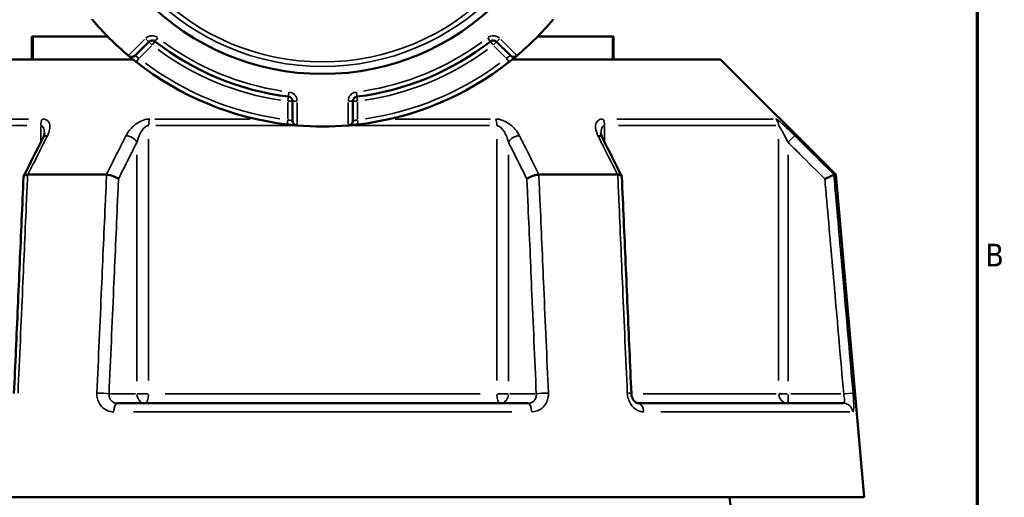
# Model space of a CAD drawing. Header units: millimetres. Extents: x 0 to 1062, y -443 to 985.
# Tile 15 of 21: x 719 to 824, y 457 to 508. Entities that reach past the tile are written whole.
import ezdxf

# ---------------------------------------------------------------- set-up
doc = ezdxf.new("R2010")
doc.units = ezdxf.units.MM
for name, color, linetype, lineweight in [('Border (ANSI)', 7, 'Continuous', 70), ('Visible (ANSI)', 7, 'Continuous', 50), ('Visible Narrow (ANSI)', 7, 'Continuous', 35)]:
    doc.layers.add(name, color=color, linetype=linetype, lineweight=lineweight)
doc.styles.add('Note Text (ANSI)', font='tahoma.ttf')

# ---------------------------------------------------------------- blocks, each defined once
blk = doc.blocks.new('Borders Default Border')
at = {"layer": 'Border (ANSI)', "flags": 128}
blk.add_lwpolyline([(20, 20), (20, 574), (821, 574), (821, 20), (20, 20)], dxfattribs=at)
at = {"layer": 'Border (ANSI)', "color": 5, "true_color": 0x0000ff, "insert": (821.87, 481.43), "char_height": 2.4, "attachment_point": 7, "style": 'Note Text (ANSI)'}
blk.add_mtext('B', dxfattribs=at)

msp = doc.modelspace()

# ---------------------------------------------------------------- linework, layer by layer
at = {"layer": 'Visible (ANSI)'}
for p, q in [((720.59, 505.88), (720.73, 505.88)), ((720.59, 505.88), (720.59, 503.43)), ((720.73, 505.88), (728.65, 505.88)), ((731.56, 503.84), (733.02, 505.3)), ((769.95, 505.3), (771.42, 503.84)), ((774.33, 505.88), (782.25, 505.88)), ((782.25, 505.88), (782.38, 505.88)), ((782.38, 503.43), (782.38, 505.88)), ((709.24, 503.43), (731.35, 503.43)), ((771.63, 503.43), (793.74, 503.43)), ((793.74, 503.43), (805.99, 491.18)), ((748.29, 498.98), (748.29, 496.91)), ((754.69, 496.91), (754.69, 498.98)), ((720.18, 491.18), (728.51, 491.18)), ((774.46, 491.18), (782.8, 491.18)), ((805.78, 491.18), (805.99, 491.18)), ((805.99, 491.18), (808.99, 456.88)), ((729.69, 466.88), (773.29, 466.88)), ((784.98, 466.88), (806.79, 466.88)), ((693.99, 456.88), (808.99, 456.88)), ((822.52, 220.37), (794.69, 456.88))]:
    msp.add_line(p, q, dxfattribs=at)
msp.add_circle((751.49, 528.29), 26.41, dxfattribs=at)
for centre, radius, start, end in [((751.49, 528.29), 32, 220.1599, 229.8401), ((751.49, 528.29), 32, 310.1599, 319.8401), ((733.38, 504.95), 0.5, 52.1938, 135), ((751.49, 528.29), 29.05, 232.1938, 262.8062), ((751.49, 528.29), 29.05, 277.1938, 307.8062), ((769.6, 504.95), 0.5, 45, 127.8062), ((731.21, 504.19), 0.5, 229.9171, 315), ((751.49, 528.29), 32, 231.7456, 263.2544), ((751.49, 528.29), 32, 276.7456, 308.2544), ((771.77, 504.19), 0.5, 225, 310.0829), ((747.79, 498.98), 0.5, 0, 82.8062), ((755.19, 498.98), 0.5, 97.1938, 180), ((748.79, 496.91), 0.5, 180, 265.0829), ((754.19, 496.91), 0.5, 274.9171, 0), ((751.49, 528.29), 32, 265.1599, 274.8401)]:
    msp.add_arc(centre, radius, start, end, dxfattribs=at)
for centre, major_axis, ratio, start_param, end_param in [((7116.83, -11954.08), (188.42, -17566.47), 0.507947, 3.919319, 3.919646), ((-5515.44, -11760.5), (186.5, 17293.28), 0.50799, 5.505159, 5.505492)]:
    msp.add_ellipse(centre, major_axis=major_axis, ratio=ratio, start_param=start_param, end_param=end_param, dxfattribs=at)
for points in [[(727.01, 507.69), (727.01, 507.68), (727.02, 507.66), (727.03, 507.65)], [(775.94, 507.65), (775.95, 507.66), (775.96, 507.68), (775.97, 507.69)], [(730.85, 503.83), (730.86, 503.83), (730.87, 503.82), (730.88, 503.81)], [(772.09, 503.81), (772.1, 503.82), (772.12, 503.83), (772.13, 503.83)], [(748.75, 496.41), (748.76, 496.41), (748.77, 496.41), (748.79, 496.4)], [(754.19, 496.4), (754.2, 496.41), (754.22, 496.41), (754.23, 496.41)], [(720.16, 491.18), (720.16, 491.18), (720.17, 491.18), (720.18, 491.18)], [(728.51, 491.18), (728.52, 491.18), (728.53, 491.18), (728.54, 491.18)], [(774.44, 491.18), (774.45, 491.18), (774.46, 491.18), (774.46, 491.18)], [(782.8, 491.18), (782.81, 491.18), (782.81, 491.18), (782.82, 491.18)], [(805.77, 491.18), (805.77, 491.18), (805.77, 491.18), (805.78, 491.18)]]:
    msp.add_open_spline(points, degree=3, dxfattribs=at)
for points, knots in [([(730.88, 503.81), (730.88, 503.81), (730.89, 503.8), (730.92, 503.78), (731, 503.71), (731.2, 503.54), (731.32, 503.45), (731.51, 503.29), (731.6, 503.23), (731.68, 503.16)], [-0.1575067, -0.1575067, -0.1575067, -0.1575067, -0.1422905, -0.1422905, -0.0790503, -0.0790503, -0.030404, -0.030404, 0, 0, 0, 0]), ([(771.3, 503.16), (771.33, 503.19), (771.36, 503.21), (771.53, 503.35), (771.67, 503.46), (771.87, 503.62), (771.94, 503.68), (772.03, 503.76), (772.06, 503.78), (772.09, 503.8), (772.09, 503.81), (772.09, 503.81)], [-0.1575053, -0.1575053, -0.1575053, -0.1575053, -0.1461087, -0.1461087, -0.0926041, -0.0926041, -0.0514467, -0.0514467, -0.0197872, -0.0197872, 0, 0, 0, 0]), ([(747.73, 496.51), (747.77, 496.51), (747.82, 496.5), (748.03, 496.48), (748.21, 496.46), (748.46, 496.43), (748.55, 496.43), (748.67, 496.42), (748.71, 496.41), (748.74, 496.41), (748.75, 496.41), (748.75, 496.41)], [-0.1575054, -0.1575054, -0.1575054, -0.1575054, -0.1448986, -0.1448986, -0.0918371, -0.0918371, -0.0510206, -0.0510206, -0.0196233, -0.0196233, 0, 0, 0, 0]), ([(754.23, 496.41), (754.23, 496.41), (754.31, 496.42), (754.57, 496.44), (754.73, 496.45), (755.01, 496.49), (755.13, 496.5), (755.25, 496.51)], [-0.157506, -0.157506, -0.157506, -0.157506, -0.090255, -0.090255, -0.0347135, -0.0347135, 0, 0, 0, 0]), ([(721.94, 495.59), (721.94, 495.57), (721.93, 495.55), (721.93, 495.5), (721.92, 495.47), (721.91, 495.4), (721.9, 495.37), (721.87, 495.29), (721.86, 495.25), (721.82, 495.16), (721.8, 495.11), (721.77, 495.07)], [0.2030812, 0.2030812, 0.2030812, 0.2030812, 0.2316211, 0.2316211, 0.2601609, 0.2601609, 0.2887007, 0.2887007, 0.3172406, 0.3172406, 0.3457804, 0.3457804, 0.3457804, 0.3457804]), ([(781.2, 495.07), (781.18, 495.11), (781.16, 495.16), (781.12, 495.25), (781.11, 495.29), (781.08, 495.37), (781.07, 495.4), (781.06, 495.47), (781.05, 495.5), (781.04, 495.55), (781.04, 495.57), (781.04, 495.59)], [0, 0, 0, 0, 0.02854, 0.02854, 0.05708, 0.05708, 0.0856201, 0.0856201, 0.1141601, 0.1141601, 0.1427001, 0.1427001, 0.1427001, 0.1427001]), ([(719.72, 490.95), (719.66, 489.42), (719.59, 487.88), (719.45, 484.81), (719.39, 483.27), (719.25, 480.2), (719.18, 478.67), (719.05, 475.6), (718.98, 474.06), (718.85, 470.99), (718.78, 469.46), (718.71, 467.92)], [0.683065, 0.683065, 0.683065, 0.683065, 1.145489, 1.145489, 1.607913, 1.607913, 2.070336, 2.070336, 2.53276, 2.53276, 2.995184, 2.995184, 2.995184, 2.995184]), ([(720.16, 491.18), (720.06, 491.17), (719.97, 491.16), (719.83, 491.11), (719.78, 491.07), (719.73, 491.01), (719.72, 490.98), (719.72, 490.95)], [-0.15343862, -0.15343862, -0.15343862, -0.15343862, -0.11639196, -0.11639196, -0.07779453, -0.07779453, -0.05525618, -0.05525618, -0.05525618, -0.05525618]), ([(729.81, 490.73), (729.81, 490.73), (729.81, 490.73), (729.75, 490.78), (729.67, 490.84), (729.48, 490.94), (729.37, 490.99), (729.14, 491.07), (729.01, 491.11), (728.77, 491.16), (728.65, 491.17), (728.54, 491.18)], [-0.1535572, -0.1535572, -0.1535572, -0.1535572, -0.1530821, -0.1530821, -0.1140212, -0.1140212, -0.0754683, -0.0754683, -0.0369606, -0.0369606, 0, 0, 0, 0]), ([(774.44, 491.18), (774.33, 491.17), (774.21, 491.16), (773.96, 491.11), (773.84, 491.07), (773.61, 490.99), (773.5, 490.94), (773.31, 490.84), (773.23, 490.78), (773.17, 490.73), (773.17, 490.73), (773.17, 490.73)], [-0.1534386, -0.1534386, -0.1534386, -0.1534386, -0.116392, -0.116392, -0.0777945, -0.0777945, -0.0391518, -0.0391518, 0, 0, 0.0004762, 0.0004762, 0.0004762, 0.0004762]), ([(783.26, 490.95), (783.25, 490.98), (783.25, 491.01), (783.2, 491.07), (783.15, 491.11), (783.01, 491.16), (782.92, 491.17), (782.82, 491.18)], [-0.09795428, -0.09795428, -0.09795428, -0.09795428, -0.07546837, -0.07546837, -0.03696059, -0.03696059, 0, 0, 0, 0]), ([(784.27, 467.92), (784.2, 469.46), (784.13, 470.99), (784, 474.06), (783.93, 475.6), (783.79, 478.67), (783.73, 480.2), (783.59, 483.27), (783.53, 484.81), (783.39, 487.88), (783.32, 489.42), (783.26, 490.95)], [1.204617, 1.204617, 1.204617, 1.204617, 1.667041, 1.667041, 2.129464, 2.129464, 2.591888, 2.591888, 3.054311, 3.054311, 3.516735, 3.516735, 3.516735, 3.516735]), ([(804.81, 490.73), (804.81, 490.73), (804.82, 490.73), (804.94, 490.78), (805.05, 490.84), (805.27, 490.94), (805.37, 490.99), (805.55, 491.07), (805.63, 491.11), (805.73, 491.16), (805.76, 491.17), (805.77, 491.18)], [-0.0004764, -0.0004764, -0.0004764, -0.0004764, 0, 0, 0.0391517, 0.0391517, 0.0777947, 0.0777947, 0.1163919, 0.1163919, 0.1534385, 0.1534385, 0.1534385, 0.1534385]), ([(784.98, 466.88), (784.95, 466.88), (784.9, 466.88), (784.79, 466.93), (784.73, 466.96), (784.61, 467.06), (784.56, 467.12), (784.46, 467.27), (784.41, 467.35), (784.34, 467.52), (784.31, 467.61), (784.28, 467.78), (784.27, 467.85), (784.27, 467.92)], [0, 0, 0, 0, 0.0629589, 0.0629589, 0.1259178, 0.1259178, 0.1790506, 0.1790506, 0.2292759, 0.2292759, 0.2791859, 0.2791859, 0.3147945, 0.3147945, 0.3147945, 0.3147945])]:
    msp.add_open_spline(points, degree=3, knots=knots, dxfattribs=at)
at = {"layer": 'Visible Narrow (ANSI)'}
for p, q in [((720.73, 503.55), (720.73, 505.75)), ((732.58, 505.56), (730.94, 503.93)), ((732.7, 505.63), (733.02, 505.3)), ((733.02, 505.3), (733.35, 504.97)), ((733.4, 504.98), (733.68, 505.34)), ((733.68, 505.34), (733.97, 505.71)), ((769.01, 505.71), (769.29, 505.34)), ((769.3, 505.34), (769.58, 504.98)), ((769.63, 504.97), (769.95, 505.3)), ((769.96, 505.3), (770.28, 505.63)), ((772.04, 503.93), (770.4, 505.56)), ((782.25, 505.75), (782.25, 503.55)), ((732.06, 503.62), (733.31, 504.88)), ((769.67, 504.88), (770.92, 503.62)), ((731.68, 503.16), (731.96, 503.52)), ((771.02, 503.52), (771.3, 503.16)), ((747.91, 499.93), (747.85, 499.47)), ((755.13, 499.47), (755.07, 499.93)), ((747.85, 499.47), (747.79, 499.02)), ((747.79, 498.88), (747.79, 497.11)), ((747.83, 498.98), (748.29, 498.98)), ((748.29, 498.98), (748.75, 498.98)), ((748.79, 496.53), (748.79, 498.85)), ((754.19, 498.85), (754.19, 496.53)), ((754.23, 498.98), (754.69, 498.98)), ((754.69, 498.98), (755.15, 498.98)), ((755.18, 499.02), (755.13, 499.47)), ((755.19, 497.11), (755.19, 498.88)), ((703.65, 497.09), (720.26, 497.09)), ((733.66, 497.09), (743.79, 497.09)), ((747.78, 496.97), (747.73, 496.51)), ((755.25, 496.51), (755.19, 496.97)), ((759.19, 497.09), (769.32, 497.09)), ((782.72, 497.09), (799.33, 497.09)), ((720.07, 496.39), (703.36, 496.39)), ((721.55, 496.3), (721.55, 494.7)), ((748.2, 496.39), (733.77, 496.39)), ((769.21, 496.39), (754.78, 496.39)), ((781.43, 494.7), (781.43, 496.3)), ((799.62, 496.39), (782.91, 496.39)), ((733, 469.3), (733, 494.96)), ((769.97, 494.96), (769.97, 469.3)), ((799.91, 494.96), (799.91, 469.3)), ((800.96, 494.67), (801.6, 495.32)), ((731.76, 493.28), (731.76, 469.21)), ((771.22, 469.21), (771.22, 493.28)), ((800.91, 469.21), (800.91, 493.28)), ((731.61, 467.88), (728.95, 467.88)), ((732.94, 467.88), (731.8, 467.88)), ((734.77, 467.88), (768.2, 467.88)), ((771.18, 467.88), (770.04, 467.88)), ((774.03, 467.88), (771.37, 467.88)), ((785.52, 467.88), (799.65, 467.88)), ((800.83, 467.88), (799.93, 467.88)), ((800.91, 466.88), (800.91, 467.8)), ((806.52, 467.88), (801.2, 467.88)), ((807.8, 467.96), (806.89, 467.88)), ((771.57, 465.96), (731.41, 465.96)), ((807.45, 465.96), (787.38, 465.96))]:
    msp.add_line(p, q, dxfattribs=at)
for radius in [25.62, 25.13]:
    msp.add_circle((751.49, 528.29), radius, dxfattribs=at)
for centre, radius, start, end in [((733.38, 504.95), 1, 56.3341, 130.8597), ((751.49, 528.29), 28.55, 233.7244, 261.2756), ((751.49, 528.29), 28.55, 278.7244, 306.2756), ((769.6, 504.95), 1, 49.1403, 123.6659), ((751.49, 528.29), 29.55, 233.7244, 261.2756), ((751.49, 528.29), 29.55, 278.7244, 306.2756), ((751.49, 528.29), 31.5, 233.321, 261.679), ((751.49, 528.29), 31.5, 278.321, 306.679), ((747.79, 498.98), 1, 4.1403, 78.6659), ((755.19, 498.98), 1, 101.3341, 175.8597)]:
    msp.add_arc(centre, radius, start, end, dxfattribs=at)
for centre, major_axis, ratio, start_param, end_param in [((722.16, 496.39), (0, 1), 0.612606, 0.824668, 1.531526), ((733.38, 496.39), (0, -1), 0.378193, 3.966261, 4.673119), ((769.6, 496.39), (0, 1), 0.378193, 4.751659, 5.458517), ((780.82, 496.39), (0, -1), 0.612606, 1.610066, 2.316925), ((798.92, 496.39), (0, 1), 0.990799, 4.751659, 5.458517), ((722.67, 494.62), (-0.894, 0.449), 0.613779, 5.506808, 6.242323), ((730.89, 494.62), (-0.894, 0.449), 0.613779, 3.902595, 5.255374), ((772.08, 494.62), (-0.894, -0.449), 0.613779, 4.169404, 5.522182), ((780.31, 494.62), (0.894, 0.449), 0.613779, 0.040862, 0.776377), ((727.94, 467.88), (0.999, -0.044), 0.075755, 0.599538, 1.936474), ((732.63, 467.88), (0, -1), 0.866025, 4.790929, 6.204645), ((732.63, 467.88), (0, -1), 0.378193, 0.07854, 1.492257), ((770.35, 467.88), (0, -1), 0.378193, 4.790929, 6.204645), ((770.35, 467.88), (0, -1), 0.866025, 0.07854, 1.492257), ((775.04, 467.88), (0.999, 0.044), 0.075755, 1.205119, 2.542055), ((783.27, 467.88), (0.999, 0.044), 0.075755, 0.048011, 0.91221), ((800.91, 467.88), (0, -1), 0.990799, 4.790929, 6.204645), ((729.69, 465.88), (0, 1), 0.391383, 0.074176, 1.409353), ((773.29, 465.88), (0, 1), 0.391383, 4.873832, 6.209009), ((784.98, 465.88), (0, 1), 0.601249, 4.873832, 6.209009), ((806.79, 465.88), (0, 1), 0.992632, 4.873832, 6.209009)]:
    msp.add_ellipse(centre, major_axis=major_axis, ratio=ratio, start_param=start_param, end_param=end_param, dxfattribs=at)
for points, knots in [([(731.99, 503.55), (731.94, 503.58), (731.9, 503.61), (731.79, 503.68), (731.73, 503.72), (731.62, 503.79), (731.58, 503.82), (731.56, 503.84), (731.56, 503.84), (731.56, 503.84)], [0, 0, 0, 0, 0.030404, 0.030404, 0.0790503, 0.0790503, 0.1422905, 0.1422905, 0.1575067, 0.1575067, 0.1575067, 0.1575067]), ([(771.42, 503.84), (771.42, 503.84), (771.42, 503.83), (771.4, 503.82), (771.39, 503.81), (771.34, 503.78), (771.3, 503.75), (771.19, 503.68), (771.12, 503.63), (771.03, 503.58), (771.01, 503.57), (770.99, 503.55)], [0, 0, 0, 0, 0.0197872, 0.0197872, 0.0514467, 0.0514467, 0.0926041, 0.0926041, 0.1461087, 0.1461087, 0.1575053, 0.1575053, 0.1575053, 0.1575053]), ([(722.26, 495.32), (722.37, 495.55), (722.45, 495.77), (722.52, 496.15), (722.53, 496.32), (722.49, 496.57), (722.46, 496.66), (722.36, 496.84), (722.28, 496.92), (722.11, 497.02), (722.02, 497.06), (721.86, 497.09), (721.8, 497.09), (721.73, 497.09)], [-0.3457804, -0.3457804, -0.3457804, -0.3457804, -0.2511864, -0.2511864, -0.1744223, -0.1744223, -0.1231841, -0.1231841, -0.0675003, -0.0675003, -0.0259617, -0.0259617, 0, 0, 0, 0]), ([(733.12, 497.09), (732.91, 497.09), (732.68, 497.05), (731.95, 496.81), (731.51, 496.48), (730.93, 495.87), (730.74, 495.6), (730.6, 495.32)], [-0.3457814, -0.3457814, -0.3457814, -0.3457814, -0.2788011, -0.2788011, -0.1175042, -0.1175042, 0, 0, 0, 0]), ([(748.29, 496.91), (748.29, 496.91), (748.29, 496.91), (748.27, 496.91), (748.25, 496.91), (748.19, 496.92), (748.15, 496.93), (748.02, 496.96), (747.94, 496.97), (747.83, 497), (747.81, 497), (747.79, 497.01)], [0, 0, 0, 0, 0.0196233, 0.0196233, 0.0510206, 0.0510206, 0.0918371, 0.0918371, 0.1448986, 0.1448986, 0.1575054, 0.1575054, 0.1575054, 0.1575054]), ([(755.19, 497.01), (755.13, 497), (755.07, 496.98), (754.93, 496.95), (754.86, 496.94), (754.73, 496.91), (754.69, 496.91), (754.69, 496.91)], [0, 0, 0, 0, 0.0347135, 0.0347135, 0.090255, 0.090255, 0.157506, 0.157506, 0.157506, 0.157506]), ([(772.38, 495.32), (772.26, 495.55), (772.12, 495.77), (771.79, 496.15), (771.63, 496.32), (771.31, 496.57), (771.17, 496.66), (770.86, 496.84), (770.69, 496.92), (770.38, 497.02), (770.25, 497.06), (770.03, 497.09), (769.94, 497.09), (769.86, 497.09)], [-0.3457804, -0.3457804, -0.3457804, -0.3457804, -0.2510764, -0.2510764, -0.1743674, -0.1743674, -0.1232122, -0.1232122, -0.0675003, -0.0675003, -0.0259617, -0.0259617, 0, 0, 0, 0]), ([(781.25, 497.09), (781.07, 497.09), (780.92, 497.05), (780.51, 496.82), (780.43, 496.48), (780.49, 495.87), (780.58, 495.6), (780.72, 495.32)], [-0.3457814, -0.3457814, -0.3457814, -0.3457814, -0.2800113, -0.2800113, -0.1175042, -0.1175042, 0, 0, 0, 0]), ([(801.61, 495.32), (801.38, 495.55), (801.15, 495.78), (800.74, 496.17), (800.57, 496.33), (800.3, 496.57), (800.2, 496.67), (800, 496.84), (799.9, 496.92), (799.76, 497.02), (799.71, 497.06), (799.65, 497.09), (799.64, 497.09), (799.62, 497.09)], [-0.3457796, -0.3457796, -0.3457796, -0.3457796, -0.2481344, -0.2481344, -0.172757, -0.172757, -0.1233202, -0.1233202, -0.0675003, -0.0675003, -0.0259617, -0.0259617, 0, 0, 0, 0]), ([(721.55, 496.39), (721.58, 496.39), (721.61, 496.38), (721.69, 496.35), (721.74, 496.32), (721.82, 496.21), (721.86, 496.13), (721.91, 495.96), (721.92, 495.86), (721.93, 495.7), (721.94, 495.65), (721.94, 495.59)], [0, 0, 0, 0, 0.0259617, 0.0259617, 0.0675003, 0.0675003, 0.1231841, 0.1231841, 0.1744223, 0.1744223, 0.2030812, 0.2030812, 0.2030812, 0.2030812]), ([(731.76, 494.62), (731.83, 494.89), (731.92, 495.17), (732.21, 495.78), (732.43, 496.1), (732.79, 496.35), (732.9, 496.39), (733, 496.39)], [0, 0, 0, 0, 0.1175042, 0.1175042, 0.2788011, 0.2788011, 0.3457814, 0.3457814, 0.3457814, 0.3457814]), ([(769.97, 496.39), (770.01, 496.39), (770.05, 496.38), (770.16, 496.35), (770.23, 496.32), (770.38, 496.21), (770.47, 496.13), (770.62, 495.96), (770.69, 495.86), (770.84, 495.61), (770.93, 495.44), (771.09, 495.06), (771.16, 494.84), (771.22, 494.62)], [0, 0, 0, 0, 0.0259617, 0.0259617, 0.0675003, 0.0675003, 0.1232122, 0.1232122, 0.1743674, 0.1743674, 0.2510764, 0.2510764, 0.3457804, 0.3457804, 0.3457804, 0.3457804]), ([(781.04, 495.59), (781.04, 495.88), (781.09, 496.13), (781.27, 496.35), (781.34, 496.39), (781.43, 496.39)], [0.1427001, 0.1427001, 0.1427001, 0.1427001, 0.2800113, 0.2800113, 0.3457814, 0.3457814, 0.3457814, 0.3457814]), ([(799.91, 496.39), (799.92, 496.39), (799.93, 496.38), (799.96, 496.35), (799.98, 496.32), (800.05, 496.21), (800.1, 496.13), (800.2, 495.96), (800.25, 495.87), (800.39, 495.62), (800.47, 495.46), (800.67, 495.07), (800.79, 494.85), (800.91, 494.62)], [0, 0, 0, 0, 0.0259617, 0.0259617, 0.0675003, 0.0675003, 0.1233202, 0.1233202, 0.172757, 0.172757, 0.2481344, 0.2481344, 0.3457796, 0.3457796, 0.3457796, 0.3457796]), ([(720.18, 491.18), (720.66, 492.14), (721.15, 493.11), (721.63, 494.07), (721.84, 494.49), (722.05, 494.91), (722.26, 495.32)], [-1.9790786, -1.9790786, -1.9790786, -1.9790786, -1.5683671, -1.5683671, -1.5683671, -1.3911941, -1.3911941, -1.3911941, -1.3911941]), ([(730.6, 495.32), (730.39, 494.91), (730.18, 494.49), (729.97, 494.07), (729.49, 493.11), (729, 492.14), (728.51, 491.18)], [-3.3801923, -3.3801923, -3.3801923, -3.3801923, -3.2030468, -3.2030468, -3.2030468, -2.7923078, -2.7923078, -2.7923078, -2.7923078]), ([(729.81, 490.73), (730.25, 491.61), (730.69, 492.49), (731.13, 493.37), (731.34, 493.78), (731.55, 494.2), (731.76, 494.62)], [2.8287766, 2.8287766, 2.8287766, 2.8287766, 3.2030468, 3.2030468, 3.2030468, 3.3801923, 3.3801923, 3.3801923, 3.3801923]), ([(771.22, 494.62), (771.43, 494.2), (771.64, 493.78), (771.85, 493.37), (772.29, 492.49), (772.73, 491.61), (773.17, 490.73)], [1.3911941, 1.3911941, 1.3911941, 1.3911941, 1.5683396, 1.5683396, 1.5683396, 1.9426098, 1.9426098, 1.9426098, 1.9426098]), ([(774.46, 491.18), (773.98, 492.14), (773.49, 493.11), (773.01, 494.07), (772.8, 494.49), (772.59, 494.91), (772.38, 495.32)], [-1.9790786, -1.9790786, -1.9790786, -1.9790786, -1.5683396, -1.5683396, -1.5683396, -1.3911941, -1.3911941, -1.3911941, -1.3911941]), ([(780.72, 495.32), (780.93, 494.91), (781.14, 494.49), (781.35, 494.07), (781.83, 493.11), (782.32, 492.14), (782.8, 491.18)], [-3.727526, -3.727526, -3.727526, -3.727526, -3.5504246, -3.5504246, -3.5504246, -3.1396414, -3.1396414, -3.1396414, -3.1396414]), ([(800.91, 494.62), (801.32, 494.2), (801.74, 493.78), (802.16, 493.37), (803.04, 492.49), (803.93, 491.61), (804.81, 490.73)], [1.3911941, 1.3911941, 1.3911941, 1.3911941, 1.5682657, 1.5682657, 1.5682657, 1.9426098, 1.9426098, 1.9426098, 1.9426098]), ([(805.78, 491.18), (804.81, 492.14), (803.83, 493.11), (802.86, 494.07), (802.45, 494.49), (802.03, 494.91), (801.61, 495.32)], [-1.9790786, -1.9790786, -1.9790786, -1.9790786, -1.5682657, -1.5682657, -1.5682657, -1.3911941, -1.3911941, -1.3911941, -1.3911941]), ([(719.14, 467.96), (719.3, 471.69), (719.47, 475.42), (719.63, 479.14), (719.77, 482.25), (719.9, 485.36), (720.08, 489.37), (720.12, 490.27), (720.16, 491.18)], [-2.995184, -2.995184, -2.995184, -2.995184, -1.872835, -1.872835, -1.872835, -0.936417, -0.936417, -0.665017, -0.665017, -0.665017, -0.665017]), ([(728.54, 491.18), (728.5, 490.27), (728.46, 489.37), (728.28, 485.36), (728.14, 482.25), (728.01, 479.14), (727.84, 475.42), (727.68, 471.69), (727.52, 467.96)], [-3.534784, -3.534784, -3.534784, -3.534784, -3.263383, -3.263383, -2.326966, -2.326966, -2.326966, -1.204617, -1.204617, -1.204617, -1.204617]), ([(728.8, 467.88), (728.97, 471.6), (729.13, 475.33), (729.29, 479.06), (729.43, 482.17), (729.57, 485.28), (729.74, 489.17), (729.77, 489.95), (729.81, 490.73)], [1.204617, 1.204617, 1.204617, 1.204617, 2.326966, 2.326966, 2.326966, 3.263383, 3.263383, 3.498438, 3.498438, 3.498438, 3.498438]), ([(773.17, 490.73), (773.21, 489.95), (773.24, 489.17), (773.41, 485.28), (773.55, 482.17), (773.68, 479.06), (773.85, 475.33), (774.01, 471.6), (774.17, 467.88)], [0.701363, 0.701363, 0.701363, 0.701363, 0.936417, 0.936417, 1.872835, 1.872835, 1.872835, 2.995184, 2.995184, 2.995184, 2.995184]), ([(775.46, 467.96), (775.3, 471.69), (775.13, 475.42), (774.97, 479.14), (774.83, 482.25), (774.7, 485.36), (774.52, 489.37), (774.48, 490.27), (774.44, 491.18)], [-2.995184, -2.995184, -2.995184, -2.995184, -1.872835, -1.872835, -1.872835, -0.936417, -0.936417, -0.665017, -0.665017, -0.665017, -0.665017]), ([(782.82, 491.18), (782.86, 490.27), (782.9, 489.37), (783.08, 485.36), (783.21, 482.25), (783.35, 479.14), (783.51, 475.42), (783.67, 471.69), (783.84, 467.96)], [-3.534784, -3.534784, -3.534784, -3.534784, -3.263383, -3.263383, -2.326966, -2.326966, -2.326966, -1.204617, -1.204617, -1.204617, -1.204617]), ([(804.81, 490.73), (804.88, 489.95), (804.95, 489.17), (805.29, 485.28), (805.56, 482.17), (805.84, 479.06), (806.16, 475.33), (806.49, 471.6), (806.82, 467.88)], [0.701363, 0.701363, 0.701363, 0.701363, 0.936417, 0.936417, 1.872835, 1.872835, 1.872835, 2.995184, 2.995184, 2.995184, 2.995184]), ([(807.81, 467.96), (807.48, 471.69), (807.16, 475.42), (806.83, 479.14), (806.56, 482.25), (806.28, 485.36), (805.93, 489.37), (805.85, 490.27), (805.77, 491.18)], [-2.995184, -2.995184, -2.995184, -2.995184, -1.872835, -1.872835, -1.872835, -0.936417, -0.936417, -0.665017, -0.665017, -0.665017, -0.665017]), ([(727.52, 467.96), (727.51, 467.86), (727.51, 467.75), (727.57, 467.23), (727.74, 466.84), (728.2, 466.32), (728.46, 466.15), (728.92, 465.99), (729.11, 465.96), (729.3, 465.96)], [-0.3147952, -0.3147952, -0.3147952, -0.3147952, -0.2828205, -0.2828205, -0.1571225, -0.1571225, -0.0604317, -0.0604317, 0, 0, 0, 0]), ([(729.69, 466.88), (729.59, 466.88), (729.49, 466.89), (729.25, 466.97), (729.12, 467.05), (728.89, 467.32), (728.82, 467.51), (728.8, 467.77), (728.8, 467.82), (728.8, 467.88)], [0, 0, 0, 0, 0.0604317, 0.0604317, 0.1571225, 0.1571225, 0.2828205, 0.2828205, 0.3147952, 0.3147952, 0.3147952, 0.3147952]), ([(774.17, 467.88), (774.18, 467.81), (774.18, 467.74), (774.16, 467.57), (774.14, 467.47), (774.04, 467.26), (773.96, 467.16), (773.7, 466.95), (773.5, 466.88), (773.29, 466.88)], [0, 0, 0, 0, 0.0398442, 0.0398442, 0.1035949, 0.1035949, 0.1864708, 0.1864708, 0.3147925, 0.3147925, 0.3147925, 0.3147925]), ([(773.68, 465.96), (774.08, 465.96), (774.48, 466.1), (774.98, 466.52), (775.15, 466.73), (775.35, 467.16), (775.41, 467.36), (775.46, 467.7), (775.47, 467.83), (775.46, 467.96)], [-0.3147925, -0.3147925, -0.3147925, -0.3147925, -0.1864708, -0.1864708, -0.1035949, -0.1035949, -0.0398442, -0.0398442, 0, 0, 0, 0]), ([(783.84, 467.96), (783.84, 467.86), (783.85, 467.75), (783.95, 467.23), (784.13, 466.84), (784.59, 466.32), (784.83, 466.15), (785.25, 465.99), (785.42, 465.96), (785.58, 465.96)], [-0.3147945, -0.3147945, -0.3147945, -0.3147945, -0.2828205, -0.2828205, -0.1571225, -0.1571225, -0.0604317, -0.0604317, 0, 0, 0, 0]), ([(806.82, 467.88), (806.83, 467.81), (806.84, 467.74), (806.86, 467.58), (806.88, 467.48), (806.89, 467.27), (806.89, 467.16), (806.88, 466.97), (806.85, 466.9), (806.81, 466.88), (806.8, 466.88), (806.79, 466.88)], [0, 0, 0, 0, 0.0395782, 0.0395782, 0.1029033, 0.1029033, 0.185226, 0.185226, 0.2922454, 0.2922454, 0.3147926, 0.3147926, 0.3147926, 0.3147926]), ([(807.78, 465.96), (807.79, 465.96), (807.79, 465.97), (807.84, 466.02), (807.87, 466.15), (807.88, 466.53), (807.88, 466.74), (807.87, 467.16), (807.86, 467.36), (807.83, 467.7), (807.82, 467.83), (807.81, 467.96)], [-0.3147926, -0.3147926, -0.3147926, -0.3147926, -0.2922454, -0.2922454, -0.185226, -0.185226, -0.1029033, -0.1029033, -0.0395782, -0.0395782, 0, 0, 0, 0])]:
    msp.add_open_spline(points, degree=3, knots=knots, dxfattribs=at)

# ---------------------------------------------------------------- block references
msp.add_blockref('Borders Default Border', (0, 0))

doc.saveas('drawing.dxf')
